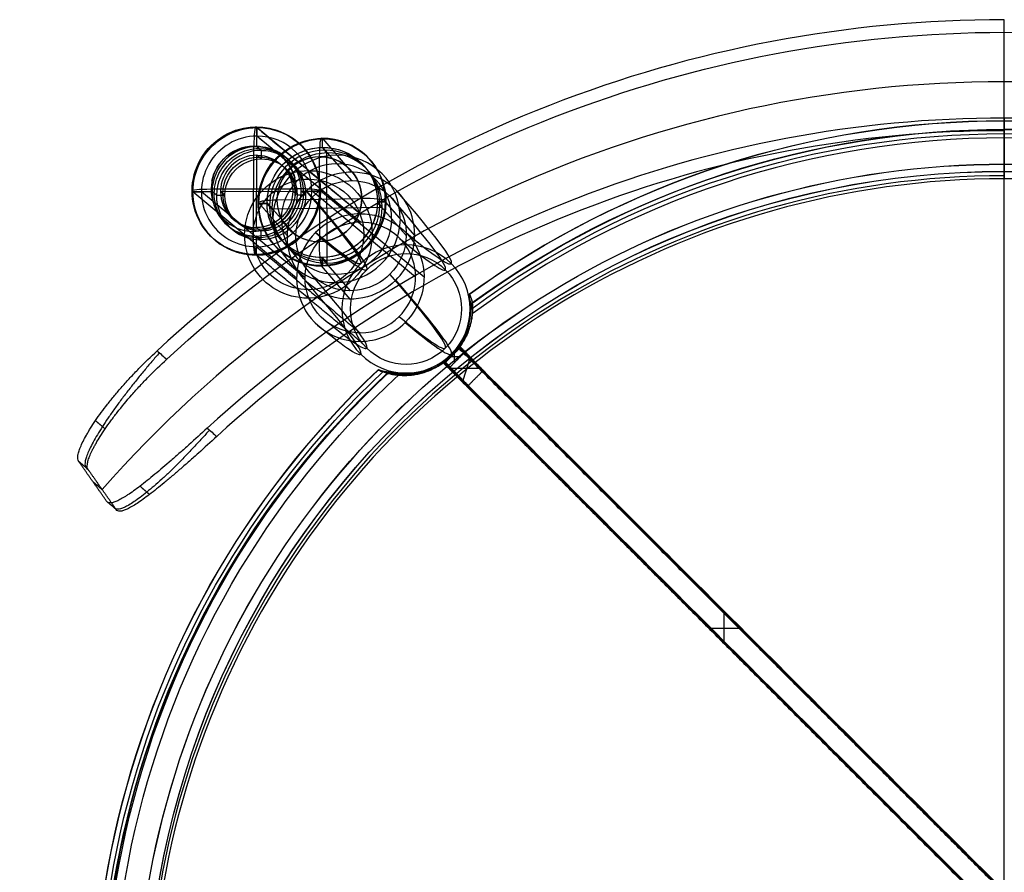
# Model space of a CAD drawing. Header units: millimetres. Extents: x -231 to 231, y -225 to 225.
# Tile 2 of 4: x -231 to 0, y 25 to 225. Entities that reach past the tile are written whole.
import ezdxf

# ---------------------------------------------------------------- set-up
doc = ezdxf.new("R2010")
doc.units = ezdxf.units.MM
doc.layers.add('Défaut', color=7, linetype='Continuous', true_color=0x000000)

msp = doc.modelspace()

# ---------------------------------------------------------------- linework, layer by layer
at = {"layer": 'Défaut'}
for p, q in [((0, 222.19, 788.38), (0, 225.14, 787.85)), ((0, 202.1, 659.9), (0, 225.14, 787.85)), ((0, 199.15, 660.44), (0, 222.19, 788.38)), ((0, 199.15, 660.44), (0, 202.1, 659.9)), ((0, 199.44, 444.79), (0, 201.45, 416.17)), ((-175.15, 200.04, 6.74), (-174.95, 199.87, 8.72)), ((-175.02, 197.88, 8.56), (-175.01, 199.87, 8.73)), ((-150.74, 179.69, 243.36), (-175.01, 199.87, 8.73)), ((-150.74, 179.69, 243.36), (-175.01, 199.87, 8.73)), ((-174.98, 195.39, 8.34), (-174.95, 199.87, 8.72)), ((0, 197.45, 444.65), (0, 199.45, 416.04)), ((-150.74, 177.7, 243.18), (-175.02, 197.88, 8.56)), ((-159.7, 197.21, 736.96), (-159.7, 195.23, 737.22)), ((-159.65, 195.23, 737.23), (-159.64, 197.21, 736.97)), ((-152.75, 189.44, 677.88), (-159.49, 197.21, 736.99)), ((-175.82, 175.56, -0.34), (-175.7, 195.49, 1.36)), ((-173.95, 194.54, 18.25), (-174.98, 195.39, 8.34)), ((-173.95, 194.54, 18.25), (-174.98, 195.39, 8.34)), ((-173.95, 194.54, 18.25), (-173.96, 192.54, 18.08)), ((-152.78, 187.45, 678.13), (-159.52, 195.23, 737.24)), ((-158.54, 168.15, 730.77), (-158.58, 193.93, 727.37)), ((-175.09, 176.46, 6.72), (-174.99, 193.4, 8.17)), ((-173.96, 192.54, 18.08), (-174.99, 193.4, 8.17)), ((-160.37, 193.03, 743.53), (-160.34, 173.2, 746.14)), ((0, -211.97, 461.1), (0, 189.64, 454.09)), ((0, -212, 459.1), (0, 189.61, 452.09)), ((0, 187.89, 406.14), (0, 188.6, 408.01)), ((-190.17, 185.06, 7), (-189.96, 184.89, 8.98)), ((-189.96, 184.89, 8.98), (-185.48, 184.9, 8.52)), ((-189.96, 184.82, 8.98), (-187.97, 184.84, 8.77)), ((-165.69, 164.64, 243.61), (-189.96, 184.82, 8.98)), ((-163.7, 164.66, 243.4), (-187.97, 184.84, 8.77)), ((-185.7, 185.5, 1.53), (-165.81, 185.55, -0.52)), ((-184.46, 184.05, 18.43), (-185.48, 184.9, 8.52)), ((-183.49, 184.91, 8.32), (-166.58, 184.95, 6.57)), ((-182.47, 184.05, 18.23), (-183.49, 184.91, 8.32)), ((-165.56, 184.1, 16.48), (-166.58, 184.95, 6.57)), ((-164.6, 184.96, 6.37), (-160.12, 184.97, 5.9)), ((-163.57, 184.1, 16.28), (-164.6, 184.96, 6.37)), ((-162.11, 185.02, 6.11), (-160.12, 185.03, 5.91)), ((-137.84, 164.84, 240.74), (-162.11, 185.02, 6.11)), ((-160.32, 185.14, 3.92), (-160.12, 184.97, 5.9)), ((-135.85, 164.85, 240.54), (-160.12, 185.03, 5.91)), ((-184.46, 184.05, 18.43), (-182.47, 184.05, 18.23)), ((-174.7, 182.22, 738.24), (-174.59, 182.09, 737.25)), ((-174.59, 182.16, 737.24), (-172.6, 182.18, 737.47)), ((-174.59, 182.09, 737.25), (-172.6, 182.13, 737.48)), ((-171.48, 180.83, 727.62), (-172.6, 182.13, 737.48)), ((-170.29, 182.95, 743.72), (-150.42, 183.28, 745.94)), ((-165.56, 184.1, 16.48), (-163.57, 184.1, 16.28)), ((-146.76, 182.55, 740.37), (-144.78, 182.58, 740.59)), ((-145.64, 181.25, 730.51), (-146.76, 182.55, 740.37)), ((-146.76, 182.49, 740.37), (-144.78, 182.51, 740.6)), ((-144.89, 182.71, 741.57), (-144.78, 182.58, 740.59)), ((-138.04, 174.59, 681.51), (-144.78, 182.37, 740.62)), ((-171.48, 180.83, 727.62), (-145.64, 181.25, 730.51)), ((-150.74, 177.7, 243.18), (-154.89, 181.15, 203.07)), ((-174.07, 175.61, 16.63), (-174.08, 173.61, 16.46)), ((-175.13, 169.98, 6.17), (-175.1, 174.47, 6.55)), ((-174.08, 173.61, 16.46), (-175.1, 174.47, 6.55)), ((-175.07, 169.98, 6.16), (-175.06, 171.98, 6.33)), ((-175.34, 170.15, 4.19), (-175.13, 169.98, 6.17)), ((-175.34, 170.15, 4.19), (-175.13, 169.98, 6.17)), ((-153.11, 161.67, 681.49), (-159.85, 169.45, 740.6)), ((-159.73, 167.46, 740.87), (-159.72, 169.45, 740.61)), ((-159.66, 169.45, 740.62), (-159.66, 167.46, 740.88)), ((-153.13, 159.69, 681.74), (-159.87, 167.46, 740.86)), ((-127.63, 148.43, 431.83), (-131.16, 144.9, 431.83)), ((-128.69, 144.87, 450.87), (-128.69, 147.7, 450.82)), ((-127.63, 148.47, 434.15), (141.08, -120.27, 434.15)), ((-130.1, 146.29, 450.84), (-127.27, 146.29, 450.84)), ((-129.56, 146.83, 450.83), (-129.23, 146.5, 412.83)), ((-126.72, 140.71, 446.66), (-124.99, 146.1, 449.13)), ((-131.16, 144.94, 434.21), (137.54, -123.8, 434.21)), ((-122.36, 143.41, 445.45), (-129.35, 143.41, 450.33)), ((-213.47, 117.07, 728.99), (-211.18, 115.06, 728.96)), ((-212.03, 116.27, 737.82), (-212.62, 115.87, 720.14)), ((-65.67, 86.15, 413.89), (-65.67, 79.08, 414.01)), ((-69.2, 82.62, 413.95), (-62.13, 82.62, 413.95))]:
    msp.add_line(p, q, dxfattribs=at)
at = {"layer": 'Défaut', "extrusion": (-1.14839e-15, 0.052336, 0.99863)}
msp.add_arc((0, 108.54, 798.55), 292.14, 270, 312.7651, dxfattribs=at)
at = {"layer": 'Défaut', "extrusion": (-5.18759e-16, -0.052336, -0.99863)}
msp.add_arc((0, 108.54, -798.93), 289.16, 227.2974, 270, dxfattribs=at)
at = {"layer": 'Défaut', "extrusion": (-1.22471e-15, -0.052336, -0.99863)}
msp.add_arc((0, 108.54, -798.93), 289.16, 270, 312.7026, dxfattribs=at)
at = {"layer": 'Défaut', "extrusion": (0, -0.017452, -0.999848)}
for centre, radius, start, end in [((0, 19.15, -433.74), 210.06, 233.6144, 306.3856), ((0, 19.15, -410.76), 203.34, 144.4867, 270), ((0, 19.15, -408.76), 203.34, 144.4993, 270), ((0, 19.15, -410.76), 203.34, 270, 35.5133), ((0, 19.15, -408.76), 203.34, 270, 35.5007), ((0, 19.15, -433.89), 212.05, 90, 226.724), ((0, 19.15, -433.71), 210.06, 312.9457, 90)]:
    msp.add_arc(centre, radius, start, end, dxfattribs=at)
at = {"layer": 'Défaut', "extrusion": (6.30809e-17, 0.052336, 0.99863)}
msp.add_arc((0, 108.54, 734.15), 280.97, 221.2635, 318.7365, dxfattribs=at)
at = {"layer": 'Défaut', "extrusion": (-7.04298e-16, 0.052336, 0.99863)}
msp.add_arc((0, 108.54, 669.58), 275.82, 270, 312.5768, dxfattribs=at)
at = {"layer": 'Défaut', "extrusion": (1.1536e-15, -0.017452, -0.999848)}
msp.add_arc((0, 19.15, -418.76), 213.34, 234.0562, 270, dxfattribs=at)
at = {"layer": 'Défaut', "extrusion": (-1.5439e-16, 0.017452, 0.999848)}
msp.add_arc((0, 19.15, 419.63), 213.3, 270, 305.9448, dxfattribs=at)
at = {"layer": 'Défaut', "extrusion": (1.39349e-16, 0.052336, 0.99863)}
msp.add_arc((0, 108.54, 669.58), 275.82, 227.4232, 270, dxfattribs=at)
at = {"layer": 'Défaut', "extrusion": (5.63959e-15, -0.017452, -0.999848)}
msp.add_arc((0, 19.15, -418.76), 213.34, 270.0001, 305.9439, dxfattribs=at)
at = {"layer": 'Défaut', "extrusion": (-1, 0, 0)}
for centre, radius, start, end in [((-191.47, 415.48), 10, 181, 291), ((-191.47, 415.48), 8, 181, 291), ((-191.47, 415.48), 8, 176, 181), ((-189.47, 444.09), 10, 91, 176), ((-189.47, 444.09), 8, 91, 176)]:
    msp.add_arc(centre, radius, start, end, dxfattribs=at)
at = {"layer": 'Défaut', "extrusion": (6.64399e-16, -0.017452, -0.999848)}
msp.add_arc((0, 19.15, -419.63), 213.3, 270, 305.9448, dxfattribs=at)
at = {"layer": 'Défaut', "extrusion": (-0.102528, 0.085245, -0.991071)}
for centre, radius, start, end in [((-30.29, 251.56, 26.33), 15, 320.3599, 140.3599), ((-30.29, 251.56, 26.33), 15, 320.1096, 140.1096), ((-30.29, 251.56, 28.33), 15, 320.3599, 140.3599), ((-30.29, 251.56, 28.33), 15, 140.3599, 320.3599), ((-30.29, 251.56, 26.33), 15, 140.3599, 320.3599), ((-30.29, 251.56, 33.33), 10, 60.7732, 140.3599), ((-30.29, 251.56, 21.33), 10.5, 320.3599, 140.3599), ((-30.29, 251.56, 33.33), 10, 140.3599, 215.4179), ((-30.29, 251.56, 21.33), 10.5, 140.3599, 320.3599), ((-30.29, 251.56, 16.33), 10.5, 140.3599, 320.3599), ((-30.29, 251.56, 21.33), 8.5, 320.3599, 140.3599), ((-30.29, 251.56, 16.33), 8.5, 320.3599, 140.3599), ((-30.29, 251.56, 26.33), 8.5, 140.3599, 320.3599), ((-30.29, 251.56, 21.33), 8.5, 140.3599, 320.3599), ((-30.29, 251.56, 16.33), 8.5, 140.3599, 320.3599), ((-30.29, 251.56, -91.67), 15, 320.1096, 140.1096), ((-30.29, 251.56, -92.15), 15, 140.1096, 320.1096), ((-30.29, 251.56, -91.72), 13, 320.1096, 140.1096), ((-30.29, 251.56, -92.14), 13, 140.1096, 320.1096), ((-30.29, 251.56, -210.41), 15, 140.1096, 275.3105), ((-30.29, 251.56, -210.41), 13, 320.1096, 95.3105)]:
    msp.add_arc(centre, radius, start, end, dxfattribs=at)
at = {"layer": 'Défaut', "extrusion": (0.102528, -0.085245, 0.991071)}
for centre, radius, start, end in [((30.29, 251.56, -27.33), 15, 39.6401, 219.6401), ((30.29, 251.56, -27.33), 15, 219.6401, 39.6401), ((30.29, 251.56, -26.33), 15, 219.8904, 39.8904), ((30.29, 251.56, -26.33), 13, 39.8904, 219.8904), ((30.29, 251.56, -26.33), 13, 219.8904, 39.8904), ((30.29, 251.56, -33.33), 10, 39.6401, 219.6401), ((30.29, 251.56, -26.33), 10.5, 39.6401, 219.6401), ((30.29, 251.56, -16.33), 10.5, 39.6401, 219.6401), ((30.29, 251.56, -33.33), 10, 219.6401, 39.6401), ((30.29, 251.56, -26.33), 10.5, 219.6401, 39.6401), ((30.29, 251.56, -26.33), 8.5, 39.6401, 219.6401), ((30.29, 251.56, 210.41), 15, 39.8904, 84.6895), ((30.29, 251.56, 210.41), 13, 39.8904, 84.6895), ((30.29, 251.56, 210.41), 13, 264.6895, 39.8904), ((30.29, 251.56, 210.41), 15, 84.6895, 219.8904), ((30.29, 251.56, 210.41), 13, 219.8904, 264.6895), ((30.29, 251.56, 210.41), 15, 219.8904, 264.6895)]:
    msp.add_arc(centre, radius, start, end, dxfattribs=at)
at = {"layer": 'Défaut', "extrusion": (1.05471e-15, 0.052336, 0.99863)}
msp.add_arc((0, 108.54, 669.95), 272.85, 270, 312.5103, dxfattribs=at)
at = {"layer": 'Défaut', "extrusion": (-0.994711, -0.002634, 0.102678)}
msp.add_arc((-195.53, -11.66, 174.39), 5, 175.0943, 265.0943, dxfattribs=at)
at = {"layer": 'Défaut', "extrusion": (7.87539e-12, -0.017452, -0.999848)}
msp.add_arc((0, 19.15, -418.76), 211.34, 233.7809, 270, dxfattribs=at)
at = {"layer": 'Défaut', "extrusion": (8.19382e-16, -0.017452, -0.999848)}
msp.add_arc((0, 19.15, -419.45), 211.31, 233.7793, 270, dxfattribs=at)
at = {"layer": 'Défaut', "extrusion": (2.23779e-16, -0.017452, -0.999848)}
msp.add_arc((0, 19.15, -448.2), 210.8, 233.7805, 270, dxfattribs=at)
at = {"layer": 'Défaut', "extrusion": (-4.87457e-16, -0.017452, -0.999848)}
msp.add_arc((0, 19.15, -418.76), 211.34, 270.0001, 306.2192, dxfattribs=at)
at = {"layer": 'Défaut', "extrusion": (6.93889e-17, -0.017452, -0.999848)}
msp.add_arc((0, 19.15, -419.45), 211.31, 270, 306.2207, dxfattribs=at)
at = {"layer": 'Défaut', "extrusion": (7.60742e-33, 0.017452, 0.999848)}
msp.add_arc((0, 19.15, 448.2), 210.8, 233.7805, 270, dxfattribs=at)
at = {"layer": 'Défaut', "extrusion": (0.112348, -0.129561, -0.985186)}
for centre, radius, start, end in [((-1.19, -112.06, -770.04), 15, 130.4219, 310.4219), ((-1.19, -112.06, -770.54), 15, 130.4219, 310.4219), ((-1.19, -112.06, -769.54), 15, 221.2395, 41.2395), ((-1.19, -112.06, -770.04), 15, 310.4219, 130.4219), ((-1.19, -112.06, -769.54), 13, 130.4219, 310.4219), ((-1.19, -112.06, -769.54), 13, 221.2395, 41.2395), ((-1.19, -112.06, -769.54), 13, 310.4219, 130.4219), ((-1.19, -112.06, -775.54), 10, 310.4219, 130.4219), ((-1.19, -112.06, -709.54), 13, 265.8733, 41.2395), ((-1.19, -112.06, -709.54), 15, 221.2395, 265.8733), ((-1.19, -112.06, -769.54), 15, 41.2395, 221.2395), ((-1.19, -112.06, -769.54), 13, 41.2395, 221.2395), ((-1.19, -112.06, -709.54), 13, 221.2395, 265.8733), ((-1.19, -112.06, -709.54), 15, 85.8733, 221.2395), ((-1.19, -112.06, -709.54), 13, 85.8733, 221.2395), ((-1.19, -112.06, -709.54), 13, 41.2395, 85.8733)]:
    msp.add_arc(centre, radius, start, end, dxfattribs=at)
at = {"layer": 'Défaut', "extrusion": (-0.112348, 0.129561, 0.985186)}
for centre, radius, start, end in [((1.19, -112.06, 769.54), 15, 229.5781, 49.5781), ((1.19, -112.06, 770.54), 15, 49.5781, 229.5781), ((1.19, -112.06, 769.54), 15, 49.5781, 229.5781), ((1.19, -112.06, 764.54), 13, 229.5781, 49.5781), ((1.19, -112.06, 759.54), 13, 229.5781, 49.5781), ((1.19, -112.06, 764.54), 13, 49.5781, 229.5781), ((1.19, -112.06, 759.54), 13, 49.5781, 229.5781), ((1.19, -112.06, 740.03), 15, 138.7605, 318.7605), ((1.19, -112.06, 775.54), 10, 229.5781, 49.5781), ((1.19, -112.06, 775.54), 10, 229.5781, 39.579), ((1.19, -112.06, 739.96), 13, 138.7605, 318.7605), ((1.19, -112.06, 775.54), 10, 49.5781, 229.5781), ((1.19, -112.06, 709.54), 15, 138.7605, 274.1267), ((1.19, -112.06, 739.39), 15, 318.7605, 138.7605), ((1.19, -112.06, 739.41), 13, 318.7605, 138.7605), ((1.19, -112.06, 709.54), 15, 94.1267, 138.7605)]:
    msp.add_arc(centre, radius, start, end, dxfattribs=at)
at = {"layer": 'Défaut', "extrusion": (0.993668, 0.016122, 0.111195)}
msp.add_arc((194.95, 751.44, -73.57), 5, 352.4514, 82.4514, dxfattribs=at)
at = {"layer": 'Défaut', "extrusion": (-5.89806e-17, 0.017452, 0.999848)}
msp.add_arc((0, 19.15, 448.02), 208.81, 270, 306.6238, dxfattribs=at)
at = {"layer": 'Défaut', "extrusion": (-8.40112e-16, 0.017452, 0.999848)}
msp.add_arc((0, 19.15, 448.02), 208.81, 233.3762, 270, dxfattribs=at)
at = {"layer": 'Défaut', "extrusion": (-6.58887e-26, -0.017452, -0.999848)}
msp.add_arc((0, 19.15, -457.33), 200.84, 90, 270, dxfattribs=at)
at = {"layer": 'Défaut', "extrusion": (-9.88331e-26, -0.017452, -0.999848)}
for start, end in [(90, 270), (270, 90)]:
    msp.add_arc((0, 19.15, -455.33), 200.84, start, end, dxfattribs=at)
at = {"layer": 'Défaut', "extrusion": (-1.64722e-25, -0.017452, -0.999848)}
msp.add_arc((0, 19.15, -457.33), 200.84, 270, 90, dxfattribs=at)
at = {"layer": 'Défaut', "extrusion": (2.08167e-17, 0.017452, 0.999848)}
msp.add_arc((0, 19.15, 411.24), 200.6, 270, 34.9556, dxfattribs=at)
at = {"layer": 'Défaut', "extrusion": (-3.48679e-16, 0.017452, 0.999848)}
msp.add_arc((0, 19.15, 409.36), 199.92, 270, 34.8439, dxfattribs=at)
at = {"layer": 'Défaut', "extrusion": (1.56812e-16, 0.017452, 0.999848)}
msp.add_arc((0, 19.15, 409.36), 199.92, 145.1561, 270, dxfattribs=at)
at = {"layer": 'Défaut', "extrusion": (-0.006142, -0.996357, -0.085064)}
msp.add_arc((-186.33, -9.18, -183.81), 5, 174.0851, 264.0851, dxfattribs=at)
at = {"layer": 'Défaut', "extrusion": (0.006142, 0.996357, 0.085064)}
msp.add_arc((166.44, -11.24, 183.81), 5, 185.9149, 275.9149, dxfattribs=at)
at = {"layer": 'Défaut', "extrusion": (0.707107, 0.706999, -0.012341)}
for centre, radius, start, end in [((1651.18, 433.48, 6.88), 1425.84, 170.15076, 180), ((1651.18, 433.48, 6.88), 1425.84, 180, 187.62995), ((1651.18, 434.49, 6.87), 1456.34, 181.02335, 181.10253), ((1651.18, 434.5, 6.87), 1456.34, 179.21457, 179.29839)]:
    msp.add_arc(centre, radius, start, end, dxfattribs=at)
at = {"layer": 'Défaut', "extrusion": (-0.707107, -0.706999, 0.012341)}
for centre, radius, start, end in [((-1651.18, 433.48, -6.88), 1425.84, 0.02897, 9.84924), ((-1651.18, 433.48, -21.88), 1440.84, 360, 9.84924), ((-1651.18, 433.48, -6.88), 1427.84, 0, 9.84924), ((-1651.18, 433.48, -6.88), 1427.84, 0.26335, 9.84924), ((-1651.18, 433.48, -19.88), 1440.84, 0, 9.84924), ((-1651.18, 433.48, -6.88), 1425.84, 352.37005, 359.8088), ((-1651.18, 433.48, -21.88), 1440.84, 352.37005, 360), ((-1651.18, 433.48, -6.88), 1427.84, 352.37005, 360), ((-1651.18, 433.48, -6.88), 1427.84, 352.37005, 359.97034), ((-1651.18, 433.48, -19.88), 1440.84, 352.37005, 0), ((-1651.18, 433.48, -6.88), 1425.84, 359.80132, 0), ((-1651.18, 433.48, -6.88), 1425.84, 0, 0.01453), ((-1651.18, 433.48, -6.88), 1427.84, 359.97262, 0), ((-1651.18, 433.48, -6.88), 1427.84, 0, 0.26335), ((-1651.18, 433.48, 8.12), 1440.84, 0, 9.84924), ((-1651.18, 433.48, 6.12), 1440.84, 0, 9.84924), ((-1651.18, 433.48, -6.88), 1453.84, 0, 9.84924), ((-1651.18, 433.48, -6.88), 1455.84, 0, 9.84924), ((-1651.18, 433.48, 6.12), 1440.84, 352.37005, 0), ((-1651.18, 433.48, -6.88), 1453.84, 352.37005, 360), ((-1651.18, 433.48, 8.12), 1440.84, 352.37005, 0), ((-1651.18, 433.48, -6.88), 1455.84, 352.37005, 360)]:
    msp.add_arc(centre, radius, start, end, dxfattribs=at)
at = {"layer": 'Défaut', "extrusion": (-0.001476, 0.99144, -0.130552)}
msp.add_arc((169.46, 756.3, 84.54), 5, 353.5605, 83.5605, dxfattribs=at)
at = {"layer": 'Défaut', "extrusion": (0.001476, -0.99144, 0.130552)}
msp.add_arc((-149.59, 758.55, -84.54), 5, 6.4395, 96.4395, dxfattribs=at)
at = {"layer": 'Défaut', "extrusion": (0.994711, 0.002634, -0.102678)}
msp.add_arc((175.6, -13.37, -174.39), 5, 184.9057, 274.9057, dxfattribs=at)
at = {"layer": 'Défaut', "extrusion": (-0.993668, -0.016122, -0.111195)}
msp.add_arc((-175.12, 754.07, 73.57), 5, 7.5486, 97.5486, dxfattribs=at)
at = {"layer": 'Défaut', "extrusion": (0.008727, 0.008726, 0.999924)}
for start, end in [(314.9935, 134.9935), (134.9935, 314.9935)]:
    msp.add_arc((-143.85, 153.62, 433.48), 15, start, end, dxfattribs=at)
at = {"layer": 'Défaut', "extrusion": (-0.008727, -0.008726, -0.999924)}
for centre, radius, start, end in [((143.85, 153.62, -433.48), 13, 45.0065, 225.0065), ((143.85, 153.62, -433.48), 13, 225.0065, 45.0065), ((143.86, 153.61, -434.48), 15.5, 171.7912, 180.5853), ((143.86, 153.61, -434.48), 15.5, 280.0886, 288.8827)]:
    msp.add_arc(centre, radius, start, end, dxfattribs=at)
at = {"layer": 'Défaut', "extrusion": (-2.56739e-16, -0.017452, -0.999848)}
msp.add_arc((0, 19.15, -418.76), 213.34, 90, 226.5986, dxfattribs=at)
at = {"layer": 'Défaut', "extrusion": (-7.11237e-17, -0.017452, -0.999848)}
msp.add_arc((0, 19.15, -419.63), 213.3, 90, 226.6006, dxfattribs=at)
at = {"layer": 'Défaut', "extrusion": (-1.1932e-12, -0.017452, -0.999848)}
msp.add_arc((0, 19.15, -418.76), 213.34, 313.4014, 90, dxfattribs=at)
at = {"layer": 'Défaut', "extrusion": (2.42861e-17, 0.017452, 0.999848)}
msp.add_arc((0, 19.15, 419.63), 213.3, 90, 226.6006, dxfattribs=at)
at = {"layer": 'Défaut', "extrusion": (3.43349e-13, -0.017452, -0.999848)}
msp.add_arc((0, 19.15, -418.76), 211.34, 90, 226.874, dxfattribs=at)
at = {"layer": 'Défaut', "extrusion": (-2.02223e-32, 0.017452, 0.999848)}
msp.add_arc((0, 19.15, 419.45), 211.31, 313.1237, 90, dxfattribs=at)
at = {"layer": 'Défaut', "extrusion": (-3.81639e-17, -0.017452, -0.999848)}
msp.add_arc((0, 19.15, -448.2), 210.8, 90, 226.8952, dxfattribs=at)
at = {"layer": 'Défaut', "extrusion": (-2.94903e-17, -0.017452, -0.999848)}
msp.add_arc((0, 19.15, -448.02), 208.81, 90, 227.2995, dxfattribs=at)
at = {"layer": 'Défaut', "extrusion": (2.35922e-16, 0.017452, 0.999848)}
msp.add_arc((0, 19.15, 448.2), 210.8, 90, 226.8952, dxfattribs=at)
at = {"layer": 'Défaut', "extrusion": (5.65005e-17, -0.017452, -0.999848)}
msp.add_arc((0, 19.15, -419.45), 211.31, 313.1237, 90, dxfattribs=at)
at = {"layer": 'Défaut', "extrusion": (-4.66067e-13, -0.017452, -0.999848)}
msp.add_arc((0, 19.15, -418.76), 211.34, 313.126, 90, dxfattribs=at)
at = {"layer": 'Défaut', "extrusion": (2.53451e-17, -0.017452, -0.999848)}
msp.add_arc((0, 19.15, -448.02), 208.81, 312.7005, 90, dxfattribs=at)
at = {"layer": 'Défaut'}
for points, degree in [([(0, 222.19, 788.38), (0, 223.67, 788.11), (0, 225.14, 787.85)], 2), ([(0, 202.1, 659.9), (0, 200.63, 660.17), (0, 199.15, 660.44)], 2), ([(-175.15, 200.04, 6.74), (-175.05, 199.96, 7.73), (-174.95, 199.87, 8.72)], 2), ([(-175.01, 199.87, 8.73), (-162.88, 189.78, 126.04), (-150.74, 179.69, 243.36)], 2), ([(-150.74, 177.7, 243.18), (-162.88, 187.79, 125.87), (-175.02, 197.88, 8.56)], 2), ([(-159.7, 197.21, 736.96), (-159.76, 197.27, 737.46), (-159.82, 197.34, 737.95)], 2), ([(-174.98, 195.39, 8.34), (-174.46, 194.96, 13.29), (-173.95, 194.54, 18.25)], 2), ([(-158.58, 193.93, 727.37), (-159.14, 194.58, 732.3), (-159.7, 195.23, 737.22)], 2), ([(-173.96, 192.54, 18.08), (-174.47, 192.97, 13.12), (-174.99, 193.4, 8.17)], 2), ([(-167.85, 174.53, 678.11), (-171.22, 178.42, 707.67), (-174.59, 182.31, 737.23)], 2), ([(-172.6, 182.31, 737.45), (-169.23, 178.42, 707.9), (-165.86, 174.54, 678.34)], 2), ([(-140.03, 174.59, 681.28), (-143.4, 178.48, 710.83), (-146.77, 182.36, 740.39)], 2), ([(-144.78, 182.37, 740.62), (-141.41, 178.48, 711.06), (-138.04, 174.59, 681.51)], 2), ([(-175.09, 176.46, 6.72), (-174.58, 176.03, 11.68), (-174.07, 175.61, 16.63)], 2), ([(-174.08, 173.61, 16.46), (-174.59, 174.04, 11.51), (-175.1, 174.47, 6.55)], 2), ([(-175.06, 171.98, 6.33), (-162.93, 161.89, 123.65), (-150.79, 151.79, 240.96)], 2), ([(-175.13, 169.98, 6.17), (-175.23, 170.07, 5.18), (-175.34, 170.15, 4.19)], 2), ([(-150.79, 149.8, 240.79), (-162.93, 159.89, 123.48), (-175.07, 169.98, 6.16)], 2), ([(-159.66, 169.45, 740.62), (-159.1, 168.8, 735.69), (-158.54, 168.15, 730.77)], 2), ([(-159.77, 167.59, 741.86), (-159.72, 167.53, 741.37), (-159.66, 167.46, 740.88)], 2), ([(-125.21, 160.84, 416.88), (-125.02, 160.45, 422.66), (-124.86, 160.04, 428.44), (-124.74, 159.61, 434.21)], 3), ([(-124.74, 159.61, 434.21), (-124.66, 159.32, 437.97), (-124.6, 159.03, 441.74), (-124.56, 158.72, 445.5)], 3), ([(-124.87, 158.64, 416.05), (-124.87, 158.64, 416.28), (-124.87, 158.64, 416.51), (-124.86, 158.62, 416.75)], 3), ([(-124.58, 157.24, 434.23), (-124.62, 157.73, 428.41), (-124.72, 158.19, 422.58), (-124.86, 158.62, 416.75)], 3), ([(-124.58, 157.24, 434.23), (-124.55, 156.92, 437.94), (-124.54, 156.59, 441.66), (-124.57, 156.23, 445.37)], 3), ([(-198.36, 147.58, 791.91), (-197.61, 146.93, 792.07), (-196.86, 146.28, 792.23), (-196.11, 145.63, 792.39)], 3), ([(127.63, 148.1, 412.81), (-6.73, 13.77, 415.15), (-141.08, -120.56, 417.5)], 2), ([(-131.16, 145.23, 450.86), (-129.39, 147, 450.83), (-127.63, 148.76, 450.8)], 2), ([(-131.16, 144.57, 412.87), (-129.39, 146.33, 412.84), (-127.63, 148.1, 412.81)], 2), ([(-127.63, 148.76, 450.8), (-126.92, 148.06, 450.81), (-126.21, 147.35, 450.82)], 2), ([(-127.63, 148.1, 412.81), (-127.63, 148.43, 431.8), (-127.63, 148.76, 450.8)], 2), ([(-0.18, 20.67, 415.03), (-63.9, 84.39, 413.92), (-127.63, 148.1, 412.81)], 2), ([(-126.21, 147.35, 450.82), (-127.98, 145.58, 450.86), (-129.75, 143.81, 450.89)], 2), ([(-126.21, 147.35, 450.82), (-124.09, 145.18, 447.86), (-121.97, 143, 444.9)], 2), ([(-145.09, 142.73, 434.54), (-145.61, 142.84, 428.76), (-146.09, 142.98, 422.98), (-146.55, 143.13, 417.19)], 3), ([(-137.54, -124.09, 417.56), (-3.19, 10.24, 415.21), (131.16, 144.57, 412.87)], 2), ([(-129.75, 143.81, 450.89), (-130.45, 144.52, 450.87), (-131.16, 145.23, 450.86)], 2), ([(-131.16, 145.23, 450.86), (-131.16, 144.9, 431.86), (-131.16, 144.57, 412.87)], 2), ([(-131.16, 144.57, 412.87), (-67.44, 80.85, 413.98), (-3.71, 17.14, 415.09)], 2), ([(-129.75, 143.81, 450.89), (-127.62, 141.64, 447.92), (-125.5, 139.47, 444.96)], 2), ([(-121.97, 143, 444.9), (-123.74, 141.23, 444.93), (-125.5, 139.47, 444.96)], 2), ([(-121.97, 143, 444.9), (6.73, 14.33, 447.15), (135.42, -114.34, 449.39)], 2), ([(-144.05, 142.56, 445.78), (-144.41, 142.6, 442.03), (-144.76, 142.66, 438.29), (-145.09, 142.73, 434.54)], 3), ([(-144.44, 142.38, 417.03), (-144.46, 142.39, 416.8), (-144.47, 142.39, 416.57), (-144.47, 142.38, 416.33)], 3), ([(-144.44, 142.38, 417.03), (-143.93, 142.27, 422.86), (-143.38, 142.18, 428.7), (-142.79, 142.14, 434.52)], 3), ([(-141.61, 142.1, 445.61), (-142.02, 142.09, 441.92), (-142.42, 142.11, 438.22), (-142.79, 142.14, 434.52)], 3), ([(-125.5, 139.47, 444.96), (3.19, 10.79, 447.21), (131.88, -117.88, 449.45)], 2), ([(-186.62, 129.49, 663.71), (-185.87, 128.84, 663.87), (-185.12, 128.18, 664.03), (-184.37, 127.53, 664.19)], 3), ([(-210.14, 112.33, 694.21), (-213.45, 117.04, 728.74), (-216.75, 121.75, 763.27)], 2), ([(-207.91, 110.39, 694.69), (-211.21, 115.1, 729.22), (-214.51, 119.81, 763.74)], 2)]:
    msp.add_open_spline(points, degree=degree, dxfattribs=at)
for points, knots in [([(-129.55, 146.38, 406.35), (-129.55, 146.38, 406.35), (-129.55, 146.38, 406.35), (-129.21, 146.72, 406.35), (-128.89, 147.08, 406.35), (-127.97, 148.19, 406.38), (-127.42, 148.98, 406.41), (-126.48, 150.67, 406.56), (-126.1, 151.54, 406.68), (-125.65, 152.87, 406.97), (-125.52, 153.32, 407.08), (-125.3, 154.22, 407.37), (-125.21, 154.67, 407.53), (-125.07, 155.54, 407.91), (-125.03, 155.97, 408.13), (-124.96, 156.8, 408.63), (-124.95, 157.19, 408.9), (-124.95, 157.93, 409.51), (-124.96, 158.28, 409.85), (-125, 158.93, 410.58), (-125.03, 159.21, 410.96), (-125.08, 159.72, 411.77), (-125.11, 159.94, 412.2), (-125.15, 160.23, 412.87), (-125.16, 160.31, 413.09), (-125.18, 160.46, 413.55), (-125.19, 160.53, 413.78), (-125.22, 160.7, 414.48), (-125.23, 160.78, 414.95), (-125.23, 160.84, 415.63), (-125.23, 160.85, 415.82), (-125.23, 160.85, 416.01)], [-21.682061, -21.682061, -21.682061, -21.682061, -21.68094, -21.68094, -20.235544, -20.235544, -17.344752, -17.344752, -14.45396, -14.45396, -13.008564, -13.008564, -11.563168, -11.563168, -10.117772, -10.117772, -8.672376, -8.672376, -7.22698, -7.22698, -5.781584, -5.781584, -4.336188, -4.336188, -3.61349, -3.61349, -2.890792, -2.890792, -1.445396, -1.445396, -0.871713, -0.871713, -0.871713, -0.871713]), ([(-125.23, 160.85, 416.01), (-125.23, 160.85, 416.06), (-125.23, 160.86, 416.11), (-125.22, 160.86, 416.4), (-125.22, 160.85, 416.64), (-125.21, 160.84, 416.88)], [45.3809596, 45.3809596, 45.3809596, 45.3809596, 45.5299742, 45.5299742, 46.2526722, 46.2526722, 46.2526722, 46.2526722]), ([(-129.51, 146.37, 408.36), (-129.27, 146.61, 408.36), (-129.05, 146.85, 408.36), (-128.29, 147.71, 408.38), (-127.8, 148.36, 408.41), (-127.15, 149.38, 408.49), (-126.95, 149.73, 408.53), (-126.57, 150.44, 408.62), (-126.4, 150.81, 408.68), (-125.91, 151.91, 408.89), (-125.65, 152.65, 409.08), (-125.35, 153.76, 409.49), (-125.27, 154.13, 409.65), (-125.13, 154.85, 410.02), (-125.07, 155.19, 410.23), (-124.98, 155.86, 410.69), (-124.95, 156.18, 410.95), (-124.91, 156.77, 411.52), (-124.9, 157.04, 411.82), (-124.88, 157.52, 412.48), (-124.88, 157.74, 412.83), (-124.88, 158.1, 413.56), (-124.88, 158.25, 413.93), (-124.88, 158.42, 414.52), (-124.88, 158.47, 414.72), (-124.88, 158.55, 415.13), (-124.88, 158.58, 415.33), (-124.88, 158.62, 415.7), (-124.88, 158.63, 415.88), (-124.87, 158.64, 416.05)], [20.991257, 20.991257, 20.991257, 20.991257, 21.989063, 21.989063, 24.432292, 24.432292, 25.653907, 25.653907, 26.875521, 26.875521, 29.31875, 29.31875, 30.540365, 30.540365, 31.76198, 31.76198, 32.983594, 32.983594, 34.205209, 34.205209, 35.426823, 35.426823, 36.648438, 36.648438, 37.259245, 37.259245, 37.870053, 37.870053, 38.394198, 38.394198, 38.394198, 38.394198]), ([(-124.56, 158.72, 445.5), (-124.55, 158.68, 445.89), (-124.55, 158.62, 446.28), (-124.53, 158.45, 447.05), (-124.52, 158.33, 447.44), (-124.5, 157.91, 448.55), (-124.49, 157.52, 449.24), (-124.52, 156.8, 450.2), (-124.53, 156.54, 450.5), (-124.58, 155.99, 451.06), (-124.62, 155.69, 451.32), (-124.71, 155.07, 451.8), (-124.77, 154.74, 452.03), (-124.91, 154.07, 452.44), (-124.99, 153.73, 452.62), (-125.29, 152.7, 453.12), (-125.55, 151.98, 453.38), (-126.18, 150.59, 453.78), (-126.55, 149.91, 453.93), (-127.19, 148.93, 454.11), (-127.42, 148.6, 454.16), (-127.9, 147.97, 454.24), (-128.15, 147.67, 454.27), (-128.61, 147.15, 454.32), (-128.82, 146.92, 454.34), (-129.04, 146.71, 454.35)], [0, 0, 0, 0, 1.189497, 1.189497, 2.378995, 2.378995, 4.75799, 4.75799, 5.947487, 5.947487, 7.136985, 7.136985, 8.326482, 8.326482, 9.515979, 9.515979, 11.894974, 11.894974, 14.273969, 14.273969, 15.463466, 15.463466, 16.652964, 16.652964, 17.580583, 17.580583, 17.580583, 17.580583]), ([(-129.04, 146.67, 452.22), (-128.93, 146.78, 452.21), (-128.82, 146.89, 452.2), (-128.49, 147.24, 452.17), (-128.28, 147.48, 452.14), (-127.87, 147.97, 452.07), (-127.67, 148.22, 452.04), (-127.11, 148.99, 451.9), (-126.77, 149.52, 451.78), (-126.32, 150.33, 451.55), (-126.17, 150.61, 451.46), (-125.9, 151.16, 451.27), (-125.78, 151.44, 451.15), (-125.44, 152.26, 450.79), (-125.25, 152.8, 450.49), (-125.03, 153.57, 449.95), (-124.96, 153.82, 449.75), (-124.85, 154.29, 449.33), (-124.81, 154.51, 449.1), (-124.73, 154.93, 448.61), (-124.7, 155.12, 448.35), (-124.65, 155.47, 447.81), (-124.63, 155.62, 447.52), (-124.6, 155.87, 446.94), (-124.59, 155.98, 446.63), (-124.57, 156.14, 446), (-124.57, 156.2, 445.69), (-124.57, 156.23, 445.37)], [-13.983959, -13.983959, -13.983959, -13.983959, -13.512678, -13.512678, -12.547487, -12.547487, -11.582295, -11.582295, -9.651913, -9.651913, -8.686722, -8.686722, -7.72153, -7.72153, -5.791148, -5.791148, -4.825956, -4.825956, -3.860765, -3.860765, -2.895574, -2.895574, -1.930383, -1.930383, -0.965191, -0.965191, 0, 0, 0, 0]), ([(-216.75, 121.75, 763.27), (-216.93, 122.02, 765.24), (-216.99, 122.43, 767.17), (-216.88, 123.26, 770.01), (-216.81, 123.57, 770.95), (-216.6, 124.26, 772.8), (-216.47, 124.64, 773.72), (-215.96, 125.86, 776.38), (-215.5, 126.79, 778.05), (-214.76, 128.09, 780.03), (-214.61, 128.36, 780.41), (-214.28, 128.91, 781.18), (-214.11, 129.19, 781.55), (-213.57, 130.05, 782.65), (-213.18, 130.64, 783.35), (-211.94, 132.46, 785.33), (-211, 133.74, 786.5), (-209.69, 135.42, 787.78), (-209.42, 135.76, 788.03), (-208.87, 136.45, 788.5), (-208.59, 136.79, 788.72), (-207.73, 137.82, 789.36), (-207.14, 138.51, 789.74), (-205.92, 139.91, 790.41), (-205.29, 140.61, 790.7), (-203.98, 142.02, 791.2), (-203.31, 142.73, 791.4), (-201.25, 144.84, 791.86), (-199.83, 146.23, 791.98), (-198.36, 147.58, 791.91)], [0, 0, 0, 0, 5.951681, 5.951681, 8.927522, 8.927522, 11.903363, 11.903363, 17.855044, 17.855044, 19.342965, 19.342965, 20.830885, 20.830885, 23.806726, 23.806726, 29.758407, 29.758407, 31.246328, 31.246328, 32.734248, 32.734248, 35.710089, 35.710089, 38.685929, 38.685929, 41.66177, 41.66177, 47.613452, 47.613452, 47.613452, 47.613452]), ([(-214.51, 119.81, 763.74), (-214.7, 120.08, 765.72), (-214.75, 120.49, 767.66), (-214.64, 121.33, 770.52), (-214.57, 121.64, 771.47), (-214.36, 122.34, 773.32), (-214.22, 122.71, 774.22), (-213.89, 123.53, 775.99), (-213.69, 123.96, 776.85), (-213.34, 124.66, 778.11), (-213.21, 124.9, 778.53), (-212.95, 125.4, 779.35), (-212.8, 125.66, 779.75), (-212.06, 126.97, 781.73), (-211.35, 128.1, 783.18), (-210.1, 129.92, 785.16), (-209.66, 130.55, 785.79), (-208.95, 131.52, 786.67), (-208.7, 131.85, 786.96), (-208.2, 132.51, 787.51), (-207.94, 132.84, 787.77), (-206.64, 134.51, 789.04), (-205.5, 135.89, 789.89), (-203.65, 137.99, 790.9), (-203.01, 138.7, 791.19), (-201.7, 140.11, 791.69), (-201.03, 140.81, 791.89), (-198.99, 142.9, 792.34), (-197.58, 144.28, 792.46), (-196.11, 145.63, 792.39)], [-47.618653, -47.618653, -47.618653, -47.618653, -41.666321, -41.666321, -38.690155, -38.690155, -35.713989, -35.713989, -32.737824, -32.737824, -31.249741, -31.249741, -29.761658, -29.761658, -23.809326, -23.809326, -20.83316, -20.83316, -19.345078, -19.345078, -17.856995, -17.856995, -11.904663, -11.904663, -8.928497, -8.928497, -5.952332, -5.952332, 0, 0, 0, 0]), ([(-146.58, 143.14, 416.32), (-146.58, 143.14, 416.13), (-146.58, 143.14, 415.94), (-146.53, 143.11, 415.26), (-146.47, 143.08, 414.78), (-146.27, 142.99, 413.85), (-146.13, 142.93, 413.39), (-145.79, 142.79, 412.49), (-145.58, 142.71, 412.06), (-145.11, 142.55, 411.24), (-144.84, 142.46, 410.85), (-144.22, 142.29, 410.11), (-143.89, 142.21, 409.78), (-143.17, 142.07, 409.16), (-142.79, 142, 408.88), (-141.98, 141.9, 408.37), (-141.55, 141.87, 408.14), (-140.67, 141.83, 407.75), (-140.22, 141.83, 407.58), (-139.31, 141.88, 407.28), (-138.84, 141.92, 407.16), (-137.44, 142.12, 406.84), (-136.52, 142.33, 406.71), (-135.17, 142.78, 406.56), (-134.72, 142.96, 406.53), (-133.84, 143.34, 406.47), (-133.41, 143.56, 406.44), (-132.15, 144.26, 406.39), (-131.36, 144.8, 406.37), (-130.25, 145.71, 406.35), (-129.9, 146.04, 406.35), (-129.55, 146.38, 406.35)], [-45.380328, -45.380328, -45.380328, -45.380328, -44.807276, -44.807276, -43.36188, -43.36188, -41.916484, -41.916484, -40.471088, -40.471088, -39.025692, -39.025692, -37.580296, -37.580296, -36.1349, -36.1349, -34.689504, -34.689504, -33.244108, -33.244108, -31.798712, -31.798712, -28.90792, -28.90792, -27.462524, -27.462524, -26.017128, -26.017128, -23.126336, -23.126336, -21.682061, -21.682061, -21.682061, -21.682061]), ([(-144.47, 142.38, 416.33), (-144.47, 142.38, 416.16), (-144.46, 142.38, 415.98), (-144.41, 142.36, 415.4), (-144.34, 142.34, 415), (-144.18, 142.3, 414.41), (-144.12, 142.28, 414.22), (-143.99, 142.25, 413.83), (-143.91, 142.23, 413.64), (-143.65, 142.17, 413.09), (-143.44, 142.12, 412.74), (-142.98, 142.04, 412.08), (-142.72, 141.99, 411.77), (-142.14, 141.92, 411.19), (-141.83, 141.89, 410.93), (-141.17, 141.84, 410.46), (-140.82, 141.83, 410.25), (-140.1, 141.83, 409.87), (-139.72, 141.84, 409.7), (-138.96, 141.9, 409.41), (-138.58, 141.94, 409.28), (-137.8, 142.05, 409.07), (-137.41, 142.13, 408.98), (-136.24, 142.4, 408.74), (-135.48, 142.64, 408.64), (-133.99, 143.23, 408.5), (-133.26, 143.59, 408.46), (-131.86, 144.42, 408.39), (-131.19, 144.89, 408.38), (-130.2, 145.71, 408.36), (-129.85, 146.03, 408.36), (-129.51, 146.37, 408.36)], [0.697583, 0.697583, 0.697583, 0.697583, 1.221615, 1.221615, 2.443229, 2.443229, 3.054037, 3.054037, 3.664844, 3.664844, 4.886458, 4.886458, 6.108073, 6.108073, 7.329688, 7.329688, 8.551302, 8.551302, 9.772917, 9.772917, 10.994531, 10.994531, 12.216146, 12.216146, 14.659375, 14.659375, 17.102604, 17.102604, 19.545834, 19.545834, 20.991257, 20.991257, 20.991257, 20.991257]), ([(-129.04, 146.71, 454.35), (-129.38, 146.37, 454.37), (-129.74, 146.04, 454.38), (-130.73, 145.22, 454.4), (-131.37, 144.77, 454.39), (-132.72, 143.96, 454.31), (-133.42, 143.61, 454.25), (-134.88, 143.01, 454.05), (-135.62, 142.77, 453.92), (-136.74, 142.49, 453.64), (-137.11, 142.42, 453.53), (-137.85, 142.29, 453.28), (-138.23, 142.24, 453.14), (-139.31, 142.13, 452.66), (-140, 142.11, 452.27), (-140.96, 142.14, 451.56), (-141.26, 142.16, 451.3), (-141.83, 142.21, 450.75), (-142.09, 142.24, 450.46), (-142.57, 142.3, 449.84), (-142.79, 142.33, 449.5), (-143.18, 142.4, 448.81), (-143.35, 142.43, 448.46), (-143.64, 142.48, 447.72), (-143.76, 142.51, 447.35), (-143.94, 142.54, 446.57), (-144.01, 142.56, 446.18), (-144.05, 142.56, 445.78)], [-20.483334, -20.483334, -20.483334, -20.483334, -19.031959, -19.031959, -16.652964, -16.652964, -14.273969, -14.273969, -11.894974, -11.894974, -10.705477, -10.705477, -9.515979, -9.515979, -7.136985, -7.136985, -5.947487, -5.947487, -4.75799, -4.75799, -3.568492, -3.568492, -2.378995, -2.378995, -1.189497, -1.189497, 0, 0, 0, 0]), ([(-141.61, 142.1, 445.61), (-141.57, 142.11, 445.93), (-141.51, 142.1, 446.25), (-141.34, 142.1, 446.87), (-141.22, 142.09, 447.17), (-140.82, 142.08, 448.06), (-140.46, 142.07, 448.59), (-139.82, 142.08, 449.31), (-139.58, 142.09, 449.53), (-139.09, 142.11, 449.95), (-138.83, 142.13, 450.14), (-138.3, 142.19, 450.49), (-138.02, 142.22, 450.65), (-137.45, 142.31, 450.94), (-137.16, 142.37, 451.07), (-136.28, 142.55, 451.42), (-135.69, 142.71, 451.61), (-134.79, 143.02, 451.82), (-134.5, 143.13, 451.88), (-133.91, 143.37, 451.99), (-133.62, 143.49, 452.04), (-132.77, 143.9, 452.15), (-132.21, 144.21, 452.2), (-131.13, 144.9, 452.26), (-130.61, 145.28, 452.27), (-129.74, 146, 452.26), (-129.38, 146.33, 452.24), (-129.04, 146.67, 452.22)], [-30.886121, -30.886121, -30.886121, -30.886121, -29.92093, -29.92093, -28.955738, -28.955738, -27.025356, -27.025356, -26.060165, -26.060165, -25.094973, -25.094973, -24.129782, -24.129782, -23.164591, -23.164591, -21.234208, -21.234208, -20.269017, -20.269017, -19.303826, -19.303826, -17.373443, -17.373443, -15.44306, -15.44306, -13.983959, -13.983959, -13.983959, -13.983959]), ([(-146.55, 143.13, 417.19), (-146.57, 143.14, 416.95), (-146.58, 143.14, 416.71), (-146.58, 143.14, 416.42), (-146.58, 143.14, 416.37), (-146.58, 143.14, 416.32)], [0, 0, 0, 0, 0.722698, 0.722698, 0.8723444, 0.8723444, 0.8723444, 0.8723444]), ([(-186.62, 129.49, 663.71), (-188.06, 128.16, 663.78), (-189.49, 126.86, 664.04), (-191.6, 124.97, 664.7), (-192.3, 124.35, 664.97), (-193.68, 123.13, 665.59), (-194.37, 122.52, 665.95), (-196.39, 120.77, 667.16), (-197.67, 119.68, 668.12), (-199.5, 118.16, 669.81), (-200.09, 117.68, 670.42), (-201.25, 116.75, 671.71), (-201.8, 116.32, 672.38), (-203.4, 115.1, 674.49), (-204.37, 114.4, 676.02), (-205.47, 113.68, 678.08), (-205.68, 113.54, 678.5), (-206.1, 113.28, 679.35), (-206.3, 113.16, 679.78), (-206.88, 112.83, 681.08), (-207.24, 112.64, 681.96), (-207.9, 112.33, 683.76), (-208.2, 112.21, 684.67), (-208.61, 112.08, 686.06), (-208.74, 112.05, 686.53), (-208.99, 112, 687.48), (-209.11, 111.98, 687.95), (-209.65, 111.95, 690.35), (-209.96, 112.06, 692.27), (-210.14, 112.33, 694.21)], [0, 0, 0, 0, 5.852265, 5.852265, 8.778397, 8.778397, 11.704529, 11.704529, 17.556794, 17.556794, 20.482926, 20.482926, 23.409058, 23.409058, 29.261323, 29.261323, 30.724389, 30.724389, 32.187455, 32.187455, 35.113587, 35.113587, 38.03972, 38.03972, 39.502786, 39.502786, 40.965852, 40.965852, 46.818117, 46.818117, 46.818117, 46.818117]), ([(-184.37, 127.53, 664.19), (-185.82, 126.21, 664.26), (-187.26, 124.9, 664.52), (-189.04, 123.31, 665.08), (-189.39, 122.99, 665.2), (-190.09, 122.37, 665.47), (-190.44, 122.06, 665.62), (-191.48, 121.15, 666.09), (-192.16, 120.55, 666.44), (-193.49, 119.4, 667.24), (-194.14, 118.83, 667.69), (-195.11, 118.01, 668.42), (-195.43, 117.74, 668.67), (-196.06, 117.21, 669.2), (-196.37, 116.95, 669.48), (-197.91, 115.68, 670.89), (-199.05, 114.77, 672.17), (-200.64, 113.55, 674.28), (-201.15, 113.18, 675.02), (-202.13, 112.47, 676.57), (-202.6, 112.15, 677.37), (-203.91, 111.29, 679.83), (-204.68, 110.85, 681.55), (-205.67, 110.38, 684.26), (-205.98, 110.26, 685.19), (-206.53, 110.09, 687.06), (-206.77, 110.04, 688), (-207.41, 110.01, 690.84), (-207.72, 110.12, 692.75), (-207.91, 110.39, 694.69)], [-46.814893, -46.814893, -46.814893, -46.814893, -40.963031, -40.963031, -39.500066, -39.500066, -38.037101, -38.037101, -35.11117, -35.11117, -32.185239, -32.185239, -30.722274, -30.722274, -29.259308, -29.259308, -23.407447, -23.407447, -20.481516, -20.481516, -17.555585, -17.555585, -11.703723, -11.703723, -8.777792, -8.777792, -5.851862, -5.851862, 0, 0, 0, 0]), ([(-216.75, 121.75, 763.27), (-216.37, 121.43, 763.35), (-216, 121.1, 763.43), (-215.63, 120.78, 763.51), (-215.26, 120.46, 763.59), (-214.88, 120.13, 763.66), (-214.51, 119.81, 763.74)], [-3.000001, -3.000001, -3.000001, -3.000001, -1.502159, -1.502159, -1.502159, 0, 0, 0, 0]), ([(-207.91, 110.39, 694.69), (-208.28, 110.71, 694.61), (-208.65, 111.03, 694.53), (-209.02, 111.36, 694.45), (-209.4, 111.68, 694.37), (-209.77, 112.01, 694.29), (-210.14, 112.33, 694.21)], [-3.000001, -3.000001, -3.000001, -3.000001, -1.50201, -1.50201, -1.50201, 0, 0, 0, 0])]:
    msp.add_open_spline(points, degree=3, knots=knots, dxfattribs=at)
for points, weights, degree in [([(-197.81, 147.11, 792.03), (-217.9, 124.35, 793.62), (-215.04, 120.27, 763.63)], [1.00000000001, 0.702465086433, 1.00000000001], 2), ([(-210.53, 129.29, 784.48), (-211.28, 129.94, 784.32), (-212.03, 130.59, 784.16), (-212.77, 131.23, 784)], [0.851225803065, 0.851233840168, 0.851241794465, 0.851249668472], 3), ([(-186.09, 129.03, 663.82), (-205.65, 106.87, 665.38), (-208.42, 110.83, 694.58)], [0.999999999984, 0.711862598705, 0.99999999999], 2), ([(-202.35, 115.9, 673.11), (-201.61, 115.25, 673.27), (-200.86, 114.6, 673.43), (-200.12, 113.95, 673.59)], [0.855913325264, 0.855921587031, 0.855929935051, 0.855938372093], 3)]:
    msp.add_rational_spline(points, weights, degree=degree, dxfattribs=at)

doc.saveas('drawing.dxf')
